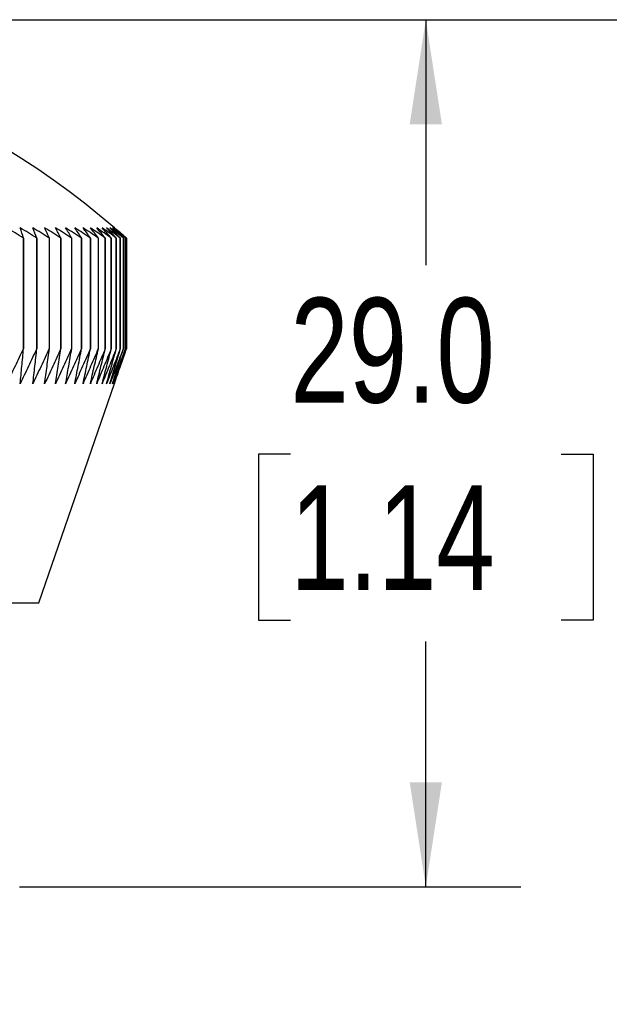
# Model space of a CAD drawing. Header units: millimetres. Extents: x 0 to 279, y 0 to 216.
# Tile 4 of 13: x 143 to 163, y 91 to 124. Entities that reach past the tile are written whole.
import ezdxf

# ---------------------------------------------------------------- set-up
doc = ezdxf.new("R2010")
doc.units = ezdxf.units.MM
doc.layers.add('DIMENSIONS', color=140, linetype='Continuous', lineweight=25)
doc.styles.add('SLDTEXTSTYLE0', font='TXT', dxfattribs={"width": 0.75})
doc.dimstyles.new('SLDDIMSTYLE1', dxfattribs={"dimtxt": 3.5, "dimasz": 3.5, "dimexe": 0, "dimexo": 0.0625, "dimgap": 0.875, "dimtad": 0, "dimtih": 1, "dimtoh": 1, "dimdec": 1, "dimrnd": 1e-09, "dimzin": 4, "dimdsep": 46, "dimtxsty": 'SLDTEXTSTYLE0', "dimsah": 1, "dimcen": 0.09, "dimadec": 0, "dimazin": 1, "dimtfac": 1, "dimtdec": 1, "dimtofl": 0, "dimtmove": 0, "dimatfit": 3, "dimfxl": 0, "dimfrac": 2, "dimtolj": 1, "dimtzin": 12, "dimarcsym": 0})

# ---------------------------------------------------------------- blocks, each defined once
blk = doc.blocks.new('_D_1')
at = {"layer": 'DIMENSIONS'}
for p, q in [((129.084, 124.016), (160.239, 124.016)), ((157.064, 124.016), (157.064, 115.81)), ((152.538, 109.49), (151.471, 109.49)), ((151.471, 109.49), (151.471, 103.933)), ((161.589, 109.49), (162.656, 109.49)), ((162.656, 109.49), (162.656, 103.933)), ((151.471, 103.933), (152.538, 103.933)), ((162.656, 103.933), (161.589, 103.933)), ((157.064, 95.016), (157.064, 103.222)), ((143.484, 95.016), (160.239, 95.016))]:
    blk.add_line(p, q, dxfattribs=at)
for points in [[(157.064, 124.016), (156.525, 120.516), (157.602, 120.516)], [(157.064, 95.016), (157.602, 98.516), (156.525, 98.516)]]:
    blk.add_solid(points, dxfattribs=at)
at = {"layer": 'DIMENSIONS', "char_height": 3.5, "attachment_point": 1, "style": 'SLDTEXTSTYLE0'}
for s, insert in [('29.0', (152.538, 114.712)), ('1.14', (152.538, 108.445))]:
    blk.add_mtext(s, dxfattribs=dict(at, insert=insert))
blk = doc.blocks.new('_D_2')
at = {"layer": 'DIMENSIONS'}
for p, q in [((129.084, 124.016), (175.523, 124.016)), ((172.348, 124.016), (172.348, 105.296)), ((167.822, 98.975), (166.756, 98.975)), ((166.756, 98.975), (166.756, 93.419)), ((176.874, 98.975), (177.94, 98.975)), ((177.94, 98.975), (177.94, 93.419)), ((166.756, 93.419), (167.822, 93.419)), ((177.94, 93.419), (176.874, 93.419)), ((172.348, 73.987), (172.348, 92.708)), ((131.083, 73.987), (175.523, 73.987))]:
    blk.add_line(p, q, dxfattribs=at)
for points in [[(172.348, 124.016), (171.81, 120.516), (172.887, 120.516)], [(172.348, 73.987), (172.887, 77.487), (171.81, 77.487)]]:
    blk.add_solid(points, dxfattribs=at)
at = {"layer": 'DIMENSIONS', "char_height": 3.5, "attachment_point": 1, "style": 'SLDTEXTSTYLE0'}
for s, insert in [('50.0', (167.822, 104.198)), ('1.97', (167.822, 97.93))]:
    blk.add_mtext(s, dxfattribs=dict(at, insert=insert))

msp = doc.modelspace()

# ---------------------------------------------------------------- linework, layer by layer
for p, q in [((143.622, 116.706), (143.619, 116.706)), ((143.619, 116.706), (143.619, 113.016)), ((143.622, 113.016), (143.622, 116.706)), ((144.069, 116.706), (144.065, 116.706)), ((144.065, 116.706), (144.065, 113.016)), ((144.069, 113.016), (144.069, 116.706)), ((144.486, 116.706), (144.483, 116.706)), ((144.483, 116.706), (144.483, 113.016)), ((144.486, 113.016), (144.486, 116.706)), ((144.874, 116.706), (144.871, 116.706)), ((144.871, 116.706), (144.871, 113.016)), ((144.874, 113.016), (144.874, 116.706)), ((145.233, 116.706), (145.23, 116.706)), ((145.23, 116.706), (145.23, 113.016)), ((145.233, 113.016), (145.233, 116.706)), ((145.561, 116.706), (145.558, 116.706)), ((145.558, 116.706), (145.558, 113.016)), ((145.561, 113.016), (145.561, 116.706)), ((145.857, 116.706), (145.855, 116.706)), ((145.855, 116.706), (145.855, 113.016)), ((145.857, 113.016), (145.857, 116.706)), ((146.122, 116.706), (146.12, 116.706)), ((146.12, 116.706), (146.12, 113.016)), ((146.122, 113.016), (146.122, 116.706)), ((146.355, 116.706), (146.354, 116.706)), ((146.354, 116.706), (146.354, 113.016)), ((146.355, 113.016), (146.355, 116.706)), ((146.556, 116.706), (146.554, 116.706)), ((146.554, 116.706), (146.554, 113.016)), ((146.556, 113.016), (146.556, 116.706)), ((146.723, 116.706), (146.722, 116.706)), ((146.722, 116.706), (146.722, 113.016)), ((146.723, 113.016), (146.723, 116.706)), ((146.857, 116.706), (146.857, 116.706)), ((146.857, 116.706), (146.857, 113.016)), ((146.857, 113.016), (146.857, 116.706)), ((146.958, 116.706), (146.958, 116.706)), ((146.958, 116.706), (146.958, 113.016)), ((146.958, 113.016), (146.958, 116.706)), ((147.026, 116.706), (147.025, 116.706)), ((147.025, 116.706), (147.025, 113.016)), ((147.026, 113.016), (147.026, 116.706)), ((147.059, 116.706), (147.059, 116.706)), ((147.059, 116.706), (147.059, 113.016)), ((147.059, 113.016), (147.059, 116.706)), ((143.622, 113.016), (143.619, 113.016)), ((144.069, 113.016), (144.065, 113.016)), ((144.486, 113.016), (144.483, 113.016)), ((144.874, 113.016), (144.871, 113.016)), ((145.233, 113.016), (145.23, 113.016)), ((145.561, 113.016), (145.558, 113.016)), ((145.857, 113.016), (145.855, 113.016)), ((146.122, 113.016), (146.12, 113.016)), ((146.355, 113.016), (146.354, 113.016)), ((146.556, 113.016), (146.554, 113.016)), ((146.723, 113.016), (146.722, 113.016)), ((146.857, 113.016), (146.857, 113.016)), ((146.958, 113.016), (146.958, 113.016)), ((147.026, 113.016), (147.025, 113.016)), ((147.059, 113.016), (147.059, 113.016)), ((144.137, 104.516), (146.66, 111.845)), ((127.814, 104.516), (144.137, 104.516))]:
    msp.add_line(p, q)
for centre, radius, start, end in [((127.814, 95.016), 29, 49.4692, 90.0003), ((129.804, 95.402), 25.391, 57.038, 58.5283), ((130.296, 95.632), 25.173, 56.8405, 58.3355), ((122.405, 110.161), 22.204, 17.1422, 18.0954), ((130.77, 95.913), 24.908, 56.5942, 58.0952), ((125.733, 109.88), 19.565, 20.4175, 21.5217), ((131.223, 96.243), 24.597, 56.2979, 57.8058), ((128.052, 109.55), 17.925, 23.5281, 24.7614), ((131.656, 96.62), 24.243, 55.9496, 57.4656), ((129.743, 109.174), 16.902, 26.4636, 27.8047), ((132.066, 97.04), 23.849, 55.5475, 57.0724), ((131.014, 108.753), 16.292, 29.2188, 30.6476), ((132.453, 97.502), 23.418, 55.089, 56.6237), ((131.986, 108.291), 15.972, 31.793, 33.2913), ((132.814, 98.002), 22.954, 54.5713, 56.1168), ((132.735, 107.792), 15.864, 34.189, 35.7407), ((133.148, 98.536), 22.462, 53.9914, 55.5482), ((133.313, 107.258), 15.917, 36.4121, 38.0034), ((133.453, 99.1), 21.945, 53.3456, 54.9144), ((133.754, 106.693), 16.095, 38.4696, 40.0889), ((133.728, 99.692), 21.409, 52.6299, 54.2111), ((134.083, 106.102), 16.371, 40.3698, 42.0073), ((133.969, 100.305), 20.858, 51.8398, 53.4335), ((134.318, 105.488), 16.725, 42.1217, 43.7695), ((134.175, 100.937), 20.299, 50.9703, 52.5763), ((134.473, 104.857), 17.14, 43.7344, 45.3862), ((134.342, 101.583), 19.738, 50.0158, 51.6338), ((134.558, 104.211), 17.604, 45.217, 46.868), ((134.469, 102.237), 19.18, 48.9702, 50.5992), ((134.581, 103.556), 18.105, 46.5784, 48.2246), ((134.55, 102.897), 18.633, 47.8268, 49.4655)]:
    msp.add_arc(centre, radius, start, end)
for points, knots in [([(143.619, 113.016), (143.526, 112.819), (143.34, 112.427), (143.153, 112.036), (143.06, 111.843)], [0, 0, 0, 0, 0.504146, 1, 1, 1, 1]), ([(143.511, 111.843), (143.529, 112.036), (143.567, 112.427), (143.604, 112.819), (143.622, 113.016)], [0, 0, 0, 0, 0.495857, 1, 1, 1, 1]), ([(144.065, 113.016), (143.973, 112.819), (143.789, 112.427), (143.603, 112.036), (143.511, 111.843)], [0, 0, 0, 0, 0.504146, 1, 1, 1, 1]), ([(143.934, 111.843), (143.956, 112.036), (144.001, 112.427), (144.046, 112.819), (144.069, 113.016)], [0, 0, 0, 0, 0.495857, 1, 1, 1, 1]), ([(144.483, 113.016), (144.391, 112.819), (144.209, 112.427), (144.025, 112.036), (143.934, 111.843)], [0, 0, 0, 0, 0.504146, 1, 1, 1, 1]), ([(144.328, 111.843), (144.355, 112.036), (144.407, 112.427), (144.46, 112.819), (144.486, 113.016)], [0, 0, 0, 0, 0.495857, 1, 1, 1, 1]), ([(144.871, 113.016), (144.781, 112.819), (144.601, 112.427), (144.419, 112.036), (144.328, 111.843)], [0, 0, 0, 0, 0.504146, 1, 1, 1, 1]), ([(144.694, 111.843), (144.724, 112.036), (144.785, 112.427), (144.844, 112.819), (144.874, 113.016)], [0, 0, 0, 0, 0.495857, 1, 1, 1, 1]), ([(145.23, 113.016), (145.141, 112.819), (144.963, 112.427), (144.783, 112.036), (144.694, 111.843)], [0, 0, 0, 0, 0.5041465, 1, 1, 1, 1]), ([(145.03, 111.843), (145.064, 112.036), (145.132, 112.427), (145.199, 112.819), (145.233, 113.016)], [0, 0, 0, 0, 0.495857, 1, 1, 1, 1]), ([(145.558, 113.016), (145.47, 112.819), (145.295, 112.427), (145.118, 112.036), (145.03, 111.843)], [0, 0, 0, 0, 0.504146, 1, 1, 1, 1]), ([(145.336, 111.843), (145.373, 112.036), (145.449, 112.427), (145.523, 112.819), (145.561, 113.016)], [0, 0, 0, 0, 0.495857, 1, 1, 1, 1]), ([(145.855, 113.016), (145.768, 112.819), (145.596, 112.427), (145.422, 112.036), (145.336, 111.843)], [0, 0, 0, 0, 0.504146, 1, 1, 1, 1]), ([(145.611, 111.843), (145.652, 112.036), (145.735, 112.427), (145.816, 112.819), (145.857, 113.016)], [0, 0, 0, 0, 0.495857, 1, 1, 1, 1]), ([(146.12, 113.016), (146.035, 112.819), (145.867, 112.427), (145.696, 112.036), (145.611, 111.843)], [0, 0, 0, 0, 0.504146, 1, 1, 1, 1]), ([(145.855, 111.843), (145.899, 112.036), (145.989, 112.427), (146.078, 112.819), (146.122, 113.016)], [0, 0, 0, 0, 0.495857, 1, 1, 1, 1]), ([(146.354, 113.016), (146.27, 112.819), (146.105, 112.427), (145.938, 112.036), (145.855, 111.843)], [0, 0, 0, 0, 0.504146, 1, 1, 1, 1]), ([(146.067, 111.843), (146.115, 112.036), (146.212, 112.427), (146.307, 112.819), (146.355, 113.016)], [0, 0, 0, 0, 0.495857, 1, 1, 1, 1]), ([(146.554, 113.016), (146.473, 112.819), (146.312, 112.427), (146.148, 112.036), (146.067, 111.843)], [0, 0, 0, 0, 0.504146, 1, 1, 1, 1]), ([(146.248, 111.843), (146.299, 112.036), (146.402, 112.427), (146.504, 112.819), (146.556, 113.016)], [0, 0, 0, 0, 0.495857, 1, 1, 1, 1]), ([(146.722, 113.016), (146.643, 112.819), (146.486, 112.427), (146.326, 112.036), (146.248, 111.843)], [0, 0, 0, 0, 0.504146, 1, 1, 1, 1]), ([(146.395, 111.843), (146.45, 112.036), (146.56, 112.427), (146.668, 112.819), (146.723, 113.016)], [0, 0, 0, 0, 0.495857, 1, 1, 1, 1]), ([(146.857, 113.016), (146.78, 112.819), (146.627, 112.427), (146.472, 112.036), (146.395, 111.843)], [0, 0, 0, 0, 0.504146, 1, 1, 1, 1]), ([(146.511, 111.843), (146.568, 112.036), (146.685, 112.427), (146.8, 112.819), (146.857, 113.016)], [0, 0, 0, 0, 0.495857, 1, 1, 1, 1]), ([(146.958, 113.016), (146.883, 112.819), (146.735, 112.427), (146.585, 112.036), (146.511, 111.843)], [0, 0, 0, 0, 0.504146, 1, 1, 1, 1]), ([(146.593, 111.843), (146.654, 112.036), (146.776, 112.427), (146.897, 112.819), (146.958, 113.016)], [0, 0, 0, 0, 0.495857, 1, 1, 1, 1]), ([(147.025, 113.016), (146.953, 112.819), (146.81, 112.427), (146.665, 112.036), (146.593, 111.843)], [0, 0, 0, 0, 0.504146, 1, 1, 1, 1]), ([(146.643, 111.843), (146.707, 112.036), (146.835, 112.427), (146.962, 112.819), (147.026, 113.016)], [0, 0, 0, 0, 0.495857, 1, 1, 1, 1]), ([(147.059, 113.016), (146.99, 112.819), (146.852, 112.427), (146.712, 112.036), (146.643, 111.843)], [0, 0, 0, 0, 0.504146, 1, 1, 1, 1]), ([(146.659, 111.843), (146.726, 112.036), (146.86, 112.427), (146.993, 112.819), (147.059, 113.016)], [0, 0, 0, 0, 0.495857, 1, 1, 1, 1])]:
    msp.add_open_spline(points, degree=3, knots=knots)

# ---------------------------------------------------------------- dimensions: what is measured, and where the dimension line sits
at = {"layer": 'DIMENSIONS'}
for base, p2, picture, middle in [((157.064, 95.016), (142.214, 95.016), '_D_1', (157.064, 109.516)), ((172.348, 73.987), (129.813, 73.987), '_D_2', (172.348, 99.002))]:
    dim = msp.add_linear_dim(base=base, p1=(127.814, 124.016), p2=p2, angle=90, dimstyle='SLDDIMSTYLE1', dxfattribs=at)
    dim.commit()
    dim.dimension.update_dxf_attribs({"geometry": picture, "text_midpoint": middle, "dimtype": 160})

doc.saveas('drawing.dxf')
